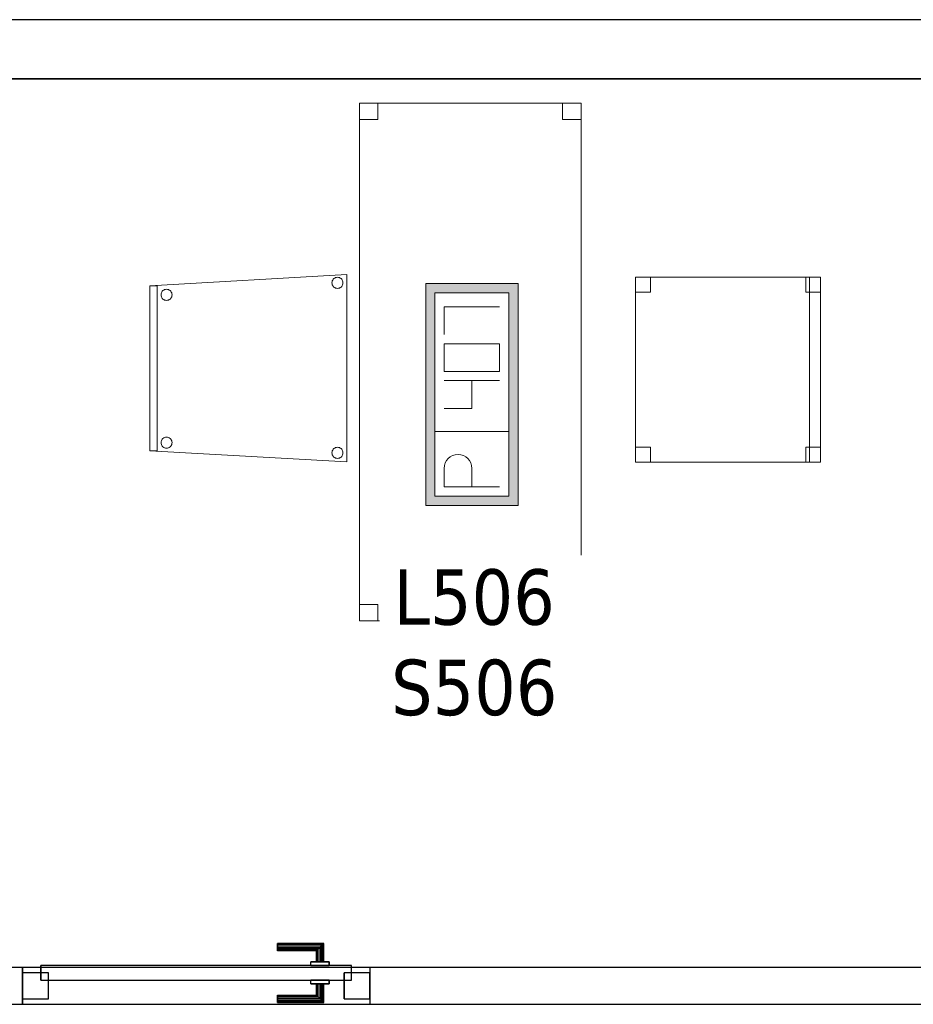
# Model space of a CAD drawing. Header units: metres. Extents: x 397.7 to 427.5, y 12.7 to 28.4.
# Tile 121 of 122: x 421.2 to 423.6, y 25.6 to 28.2. Entities that reach past the tile are written whole.
import ezdxf

# ---------------------------------------------------------------- set-up
doc = ezdxf.new("R2010")
doc.units = ezdxf.units.M
doc.layers.add('01_CARPINTERIA', color=5, linetype='Continuous', lineweight=25, true_color=0x0000ff)
doc.layers.add('01_SUELOS', color=7, linetype='Continuous', lineweight=25, true_color=0x007f00)
for name, color, linetype, lineweight in [('02_MOBILIARIO', 7, 'Continuous', 18), ('A-DETL-____-MBND', 7, 'Continuous', 18), ('A-GENM-____-OTLN', 7, 'Continuous', 18), ('A-WALL-____-MCUT', 7, 'Continuous', 25), ('A-WALL-____-OTLN', 7, 'Continuous', 25), ('E-ELEC-FIXT-IDEN', 7, 'Continuous', 30)]:
    doc.layers.add(name, color=color, linetype=linetype, lineweight=lineweight)
doc.styles.add('Tahoma_3', font='tahoma.ttf', dxfattribs={"height": 0.15})

# ---------------------------------------------------------------- blocks, each defined once
blk = doc.blocks.new('Family - Cadira confident_P5-151362-08_ELEC_P5')
at = {"layer": 'A-DETL-____-MBND', "color": 253, "true_color": 0xaaaaaa}
for p, q in [((0, 0.4765), (0.5326, 0.5065)), ((0.5326, 0.5065), (0, 0.4765)), ((0.5326, 0.5065), (0.5326, 0)), ((0.5326, 0), (0.5326, 0.5065)), ((0.4926, 0.4842), (0.4928, 0.4868)), ((0.4928, 0.4868), (0.4926, 0.4842)), ((0.4928, 0.4816), (0.4926, 0.4842)), ((0.4926, 0.4842), (0.4928, 0.4816)), ((0.4928, 0.4868), (0.4935, 0.4893)), ((0.4935, 0.4893), (0.4928, 0.4868)), ((0.4935, 0.4791), (0.4928, 0.4816)), ((0.4928, 0.4816), (0.4935, 0.4791)), ((0.4935, 0.4893), (0.4946, 0.4917)), ((0.4946, 0.4917), (0.4935, 0.4893)), ((0.4946, 0.4917), (0.4961, 0.4938)), ((0.4961, 0.4938), (0.4946, 0.4917)), ((0.4961, 0.4938), (0.4979, 0.4957)), ((0.4979, 0.4957), (0.4961, 0.4938)), ((0.4979, 0.4957), (0.5, 0.4972)), ((0.5, 0.4972), (0.4979, 0.4957)), ((0.5, 0.4972), (0.5024, 0.4983)), ((0.5024, 0.4983), (0.5, 0.4972)), ((0.5024, 0.4983), (0.5049, 0.4989)), ((0.5049, 0.4989), (0.5024, 0.4983)), ((0.5049, 0.4989), (0.5075, 0.4992)), ((0.5075, 0.4992), (0.5049, 0.4989)), ((0.5075, 0.4992), (0.5101, 0.4989)), ((0.5101, 0.4989), (0.5075, 0.4992)), ((0.5101, 0.4989), (0.5126, 0.4983)), ((0.5126, 0.4983), (0.5101, 0.4989)), ((0.5126, 0.4983), (0.515, 0.4972)), ((0.515, 0.4972), (0.5126, 0.4983)), ((0.515, 0.4972), (0.5171, 0.4957)), ((0.5171, 0.4957), (0.515, 0.4972)), ((0.5171, 0.4957), (0.519, 0.4938)), ((0.519, 0.4938), (0.5171, 0.4957)), ((0.519, 0.4938), (0.5204, 0.4917)), ((0.5204, 0.4917), (0.519, 0.4938)), ((0.5204, 0.4917), (0.5215, 0.4893)), ((0.5215, 0.4893), (0.5204, 0.4917)), ((0.5215, 0.4893), (0.5222, 0.4868)), ((0.5222, 0.4868), (0.5215, 0.4893)), ((0.5222, 0.4816), (0.5215, 0.4791)), ((0.5215, 0.4791), (0.5222, 0.4816)), ((0.5222, 0.4868), (0.5224, 0.4842)), ((0.5224, 0.4842), (0.5222, 0.4868)), ((0.5224, 0.4842), (0.5222, 0.4816)), ((0.5222, 0.4816), (0.5224, 0.4842)), ((0, 0.03), (0, 0.4765)), ((0, 0.4765), (0, 0.03)), ((0, 0.4765), (0.02, 0.4765)), ((0, 0.03), (0, 0.4765)), ((0.02, 0.4765), (0, 0.4765)), ((0, 0.4765), (0, 0.03)), ((0.02, 0.4765), (0.02, 0.03)), ((0.02, 0.03), (0.02, 0.4765)), ((0.0302, 0.4519), (0.0304, 0.4545)), ((0.0304, 0.4545), (0.0302, 0.4519)), ((0.0304, 0.4545), (0.0311, 0.457)), ((0.0311, 0.457), (0.0304, 0.4545)), ((0.0311, 0.457), (0.0322, 0.4593)), ((0.0322, 0.4593), (0.0311, 0.457)), ((0.0322, 0.4593), (0.0337, 0.4615)), ((0.0337, 0.4615), (0.0322, 0.4593)), ((0.0337, 0.4615), (0.0355, 0.4633)), ((0.0355, 0.4633), (0.0337, 0.4615)), ((0.0355, 0.4633), (0.0376, 0.4648)), ((0.0376, 0.4648), (0.0355, 0.4633)), ((0.0376, 0.4648), (0.04, 0.4659)), ((0.04, 0.4659), (0.0376, 0.4648)), ((0.04, 0.4659), (0.0425, 0.4666)), ((0.0425, 0.4666), (0.04, 0.4659)), ((0.0425, 0.4666), (0.0451, 0.4668)), ((0.0451, 0.4668), (0.0425, 0.4666)), ((0.0451, 0.4668), (0.0477, 0.4666)), ((0.0477, 0.4666), (0.0451, 0.4668)), ((0.0477, 0.4666), (0.0502, 0.4659)), ((0.0502, 0.4659), (0.0477, 0.4666)), ((0.0502, 0.4659), (0.0526, 0.4648)), ((0.0526, 0.4648), (0.0502, 0.4659)), ((0.0526, 0.4648), (0.0547, 0.4633)), ((0.0547, 0.4633), (0.0526, 0.4648)), ((0.0547, 0.4633), (0.0565, 0.4615)), ((0.0565, 0.4615), (0.0547, 0.4633)), ((0.0565, 0.4615), (0.058, 0.4593)), ((0.058, 0.4593), (0.0565, 0.4615)), ((0.058, 0.4593), (0.0591, 0.457)), ((0.0591, 0.457), (0.058, 0.4593)), ((0.0591, 0.457), (0.0598, 0.4545)), ((0.0598, 0.4545), (0.0591, 0.457)), ((0.0598, 0.4545), (0.06, 0.4519)), ((0.06, 0.4519), (0.0598, 0.4545)), ((0.4946, 0.4768), (0.4935, 0.4791)), ((0.4935, 0.4791), (0.4946, 0.4768)), ((0.4961, 0.4746), (0.4946, 0.4768)), ((0.4946, 0.4768), (0.4961, 0.4746)), ((0.4979, 0.4728), (0.4961, 0.4746)), ((0.4961, 0.4746), (0.4979, 0.4728)), ((0.5, 0.4713), (0.4979, 0.4728)), ((0.4979, 0.4728), (0.5, 0.4713)), ((0.5024, 0.4702), (0.5, 0.4713)), ((0.5, 0.4713), (0.5024, 0.4702)), ((0.5049, 0.4695), (0.5024, 0.4702)), ((0.5024, 0.4702), (0.5049, 0.4695)), ((0.5075, 0.4693), (0.5049, 0.4695)), ((0.5049, 0.4695), (0.5075, 0.4693)), ((0.5101, 0.4695), (0.5075, 0.4693)), ((0.5075, 0.4693), (0.5101, 0.4695)), ((0.5126, 0.4702), (0.5101, 0.4695)), ((0.5101, 0.4695), (0.5126, 0.4702)), ((0.515, 0.4713), (0.5126, 0.4702)), ((0.5126, 0.4702), (0.515, 0.4713)), ((0.5171, 0.4728), (0.515, 0.4713)), ((0.515, 0.4713), (0.5171, 0.4728)), ((0.519, 0.4746), (0.5171, 0.4728)), ((0.5171, 0.4728), (0.519, 0.4746)), ((0.5204, 0.4768), (0.519, 0.4746)), ((0.519, 0.4746), (0.5204, 0.4768)), ((0.5215, 0.4791), (0.5204, 0.4768)), ((0.5204, 0.4768), (0.5215, 0.4791)), ((0.0304, 0.4493), (0.0302, 0.4519)), ((0.0302, 0.4519), (0.0304, 0.4493)), ((0.0311, 0.4468), (0.0304, 0.4493)), ((0.0304, 0.4493), (0.0311, 0.4468)), ((0.0322, 0.4444), (0.0311, 0.4468)), ((0.0311, 0.4468), (0.0322, 0.4444)), ((0.0337, 0.4423), (0.0322, 0.4444)), ((0.0322, 0.4444), (0.0337, 0.4423)), ((0.0355, 0.4404), (0.0337, 0.4423)), ((0.0337, 0.4423), (0.0355, 0.4404)), ((0.0376, 0.4389), (0.0355, 0.4404)), ((0.0355, 0.4404), (0.0376, 0.4389)), ((0.04, 0.4378), (0.0376, 0.4389)), ((0.0376, 0.4389), (0.04, 0.4378)), ((0.0425, 0.4372), (0.04, 0.4378)), ((0.04, 0.4378), (0.0425, 0.4372)), ((0.0451, 0.4369), (0.0425, 0.4372)), ((0.0425, 0.4372), (0.0451, 0.4369)), ((0.0477, 0.4372), (0.0451, 0.4369)), ((0.0451, 0.4369), (0.0477, 0.4372)), ((0.0502, 0.4378), (0.0477, 0.4372)), ((0.0477, 0.4372), (0.0502, 0.4378)), ((0.0526, 0.4389), (0.0502, 0.4378)), ((0.0502, 0.4378), (0.0526, 0.4389)), ((0.0547, 0.4404), (0.0526, 0.4389)), ((0.0526, 0.4389), (0.0547, 0.4404)), ((0.0565, 0.4423), (0.0547, 0.4404)), ((0.0547, 0.4404), (0.0565, 0.4423)), ((0.058, 0.4444), (0.0565, 0.4423)), ((0.0565, 0.4423), (0.058, 0.4444)), ((0.0591, 0.4468), (0.058, 0.4444)), ((0.058, 0.4444), (0.0591, 0.4468)), ((0.0598, 0.4493), (0.0591, 0.4468)), ((0.0591, 0.4468), (0.0598, 0.4493)), ((0.06, 0.4519), (0.0598, 0.4493)), ((0.0598, 0.4493), (0.06, 0.4519)), ((0.0302, 0.0519), (0.0304, 0.0545)), ((0.0304, 0.0545), (0.0302, 0.0519)), ((0.0304, 0.0545), (0.0311, 0.057)), ((0.0311, 0.057), (0.0304, 0.0545)), ((0.0311, 0.057), (0.0322, 0.0593)), ((0.0322, 0.0593), (0.0311, 0.057)), ((0.0322, 0.0593), (0.0337, 0.0615)), ((0.0337, 0.0615), (0.0322, 0.0593)), ((0.0337, 0.0615), (0.0355, 0.0633)), ((0.0355, 0.0633), (0.0337, 0.0615)), ((0.0355, 0.0633), (0.0376, 0.0648)), ((0.0376, 0.0648), (0.0355, 0.0633)), ((0.0376, 0.0648), (0.04, 0.0659)), ((0.04, 0.0659), (0.0376, 0.0648)), ((0.04, 0.0659), (0.0425, 0.0666)), ((0.0425, 0.0666), (0.04, 0.0659)), ((0.0425, 0.0666), (0.0451, 0.0668)), ((0.0451, 0.0668), (0.0425, 0.0666)), ((0.0451, 0.0668), (0.0477, 0.0666)), ((0.0477, 0.0666), (0.0451, 0.0668)), ((0.0477, 0.0666), (0.0502, 0.0659)), ((0.0502, 0.0659), (0.0477, 0.0666)), ((0.0502, 0.0659), (0.0526, 0.0648)), ((0.0526, 0.0648), (0.0502, 0.0659)), ((0.0526, 0.0648), (0.0547, 0.0633)), ((0.0547, 0.0633), (0.0526, 0.0648)), ((0.0547, 0.0633), (0.0565, 0.0615)), ((0.0565, 0.0615), (0.0547, 0.0633)), ((0.0565, 0.0615), (0.058, 0.0593)), ((0.058, 0.0593), (0.0565, 0.0615)), ((0.058, 0.0593), (0.0591, 0.057)), ((0.0591, 0.057), (0.058, 0.0593)), ((0.0591, 0.057), (0.0598, 0.0545)), ((0.0598, 0.0545), (0.0591, 0.057)), ((0.0598, 0.0545), (0.06, 0.0519)), ((0.06, 0.0519), (0.0598, 0.0545)), ((0.5326, 0), (0, 0.03)), ((0, 0.03), (0.5326, 0)), ((0.02, 0.03), (0, 0.03)), ((0, 0.03), (0.02, 0.03)), ((0.0304, 0.0493), (0.0302, 0.0519)), ((0.0302, 0.0519), (0.0304, 0.0493)), ((0.0311, 0.0468), (0.0304, 0.0493)), ((0.0304, 0.0493), (0.0311, 0.0468)), ((0.0322, 0.0444), (0.0311, 0.0468)), ((0.0311, 0.0468), (0.0322, 0.0444)), ((0.0337, 0.0423), (0.0322, 0.0444)), ((0.0322, 0.0444), (0.0337, 0.0423)), ((0.0355, 0.0404), (0.0337, 0.0423)), ((0.0337, 0.0423), (0.0355, 0.0404)), ((0.0376, 0.0389), (0.0355, 0.0404)), ((0.0355, 0.0404), (0.0376, 0.0389)), ((0.04, 0.0378), (0.0376, 0.0389)), ((0.0376, 0.0389), (0.04, 0.0378)), ((0.0425, 0.0372), (0.04, 0.0378)), ((0.04, 0.0378), (0.0425, 0.0372)), ((0.0451, 0.0369), (0.0425, 0.0372)), ((0.0425, 0.0372), (0.0451, 0.0369)), ((0.0477, 0.0372), (0.0451, 0.0369)), ((0.0451, 0.0369), (0.0477, 0.0372)), ((0.0502, 0.0378), (0.0477, 0.0372)), ((0.0477, 0.0372), (0.0502, 0.0378)), ((0.0526, 0.0389), (0.0502, 0.0378)), ((0.0502, 0.0378), (0.0526, 0.0389)), ((0.0547, 0.0404), (0.0526, 0.0389)), ((0.0526, 0.0389), (0.0547, 0.0404)), ((0.0565, 0.0423), (0.0547, 0.0404)), ((0.0547, 0.0404), (0.0565, 0.0423)), ((0.058, 0.0444), (0.0565, 0.0423)), ((0.0565, 0.0423), (0.058, 0.0444)), ((0.0591, 0.0468), (0.058, 0.0444)), ((0.058, 0.0444), (0.0591, 0.0468)), ((0.0598, 0.0493), (0.0591, 0.0468)), ((0.0591, 0.0468), (0.0598, 0.0493)), ((0.06, 0.0519), (0.0598, 0.0493)), ((0.0598, 0.0493), (0.06, 0.0519)), ((0.4926, 0.0242), (0.4928, 0.0268)), ((0.4928, 0.0268), (0.4926, 0.0242)), ((0.4928, 0.0268), (0.4935, 0.0293)), ((0.4935, 0.0293), (0.4928, 0.0268)), ((0.4935, 0.0293), (0.4946, 0.0317)), ((0.4946, 0.0317), (0.4935, 0.0293)), ((0.4946, 0.0317), (0.4961, 0.0338)), ((0.4961, 0.0338), (0.4946, 0.0317)), ((0.4961, 0.0338), (0.4979, 0.0357)), ((0.4979, 0.0357), (0.4961, 0.0338)), ((0.4979, 0.0357), (0.5, 0.0372)), ((0.5, 0.0372), (0.4979, 0.0357)), ((0.5, 0.0372), (0.5024, 0.0383)), ((0.5024, 0.0383), (0.5, 0.0372)), ((0.5024, 0.0383), (0.5049, 0.0389)), ((0.5049, 0.0389), (0.5024, 0.0383)), ((0.5049, 0.0389), (0.5075, 0.0392)), ((0.5075, 0.0392), (0.5049, 0.0389)), ((0.5075, 0.0392), (0.5101, 0.0389)), ((0.5101, 0.0389), (0.5075, 0.0392)), ((0.5101, 0.0389), (0.5126, 0.0383)), ((0.5126, 0.0383), (0.5101, 0.0389)), ((0.5126, 0.0383), (0.515, 0.0372)), ((0.515, 0.0372), (0.5126, 0.0383)), ((0.515, 0.0372), (0.5171, 0.0357)), ((0.5171, 0.0357), (0.515, 0.0372)), ((0.5171, 0.0357), (0.519, 0.0338)), ((0.519, 0.0338), (0.5171, 0.0357)), ((0.519, 0.0338), (0.5204, 0.0317)), ((0.5204, 0.0317), (0.519, 0.0338)), ((0.5204, 0.0317), (0.5215, 0.0293)), ((0.5215, 0.0293), (0.5204, 0.0317)), ((0.5215, 0.0293), (0.5222, 0.0268)), ((0.5222, 0.0268), (0.5215, 0.0293)), ((0.5222, 0.0268), (0.5224, 0.0242)), ((0.5224, 0.0242), (0.5222, 0.0268)), ((0.4928, 0.0216), (0.4926, 0.0242)), ((0.4926, 0.0242), (0.4928, 0.0216)), ((0.4935, 0.0191), (0.4928, 0.0216)), ((0.4928, 0.0216), (0.4935, 0.0191)), ((0.4946, 0.0168), (0.4935, 0.0191)), ((0.4935, 0.0191), (0.4946, 0.0168)), ((0.4961, 0.0146), (0.4946, 0.0168)), ((0.4946, 0.0168), (0.4961, 0.0146)), ((0.4979, 0.0128), (0.4961, 0.0146)), ((0.4961, 0.0146), (0.4979, 0.0128)), ((0.5, 0.0113), (0.4979, 0.0128)), ((0.4979, 0.0128), (0.5, 0.0113)), ((0.5024, 0.0102), (0.5, 0.0113)), ((0.5, 0.0113), (0.5024, 0.0102)), ((0.5049, 0.0095), (0.5024, 0.0102)), ((0.5024, 0.0102), (0.5049, 0.0095)), ((0.5075, 0.0093), (0.5049, 0.0095)), ((0.5049, 0.0095), (0.5075, 0.0093)), ((0.5101, 0.0095), (0.5075, 0.0093)), ((0.5075, 0.0093), (0.5101, 0.0095)), ((0.5126, 0.0102), (0.5101, 0.0095)), ((0.5101, 0.0095), (0.5126, 0.0102)), ((0.515, 0.0113), (0.5126, 0.0102)), ((0.5126, 0.0102), (0.515, 0.0113)), ((0.5171, 0.0128), (0.515, 0.0113)), ((0.515, 0.0113), (0.5171, 0.0128)), ((0.519, 0.0146), (0.5171, 0.0128)), ((0.5171, 0.0128), (0.519, 0.0146)), ((0.5204, 0.0168), (0.519, 0.0146)), ((0.519, 0.0146), (0.5204, 0.0168)), ((0.5215, 0.0191), (0.5204, 0.0168)), ((0.5204, 0.0168), (0.5215, 0.0191)), ((0.5222, 0.0216), (0.5215, 0.0191)), ((0.5215, 0.0191), (0.5222, 0.0216)), ((0.5224, 0.0242), (0.5222, 0.0216)), ((0.5222, 0.0216), (0.5224, 0.0242))]:
    blk.add_line(p, q, dxfattribs=at)
blk = doc.blocks.new('Family - Cadira d_Oficina_P5-151436-08_ELEC_P5')
at = {"layer": 'A-DETL-____-MBND', "color": 253, "true_color": 0xaaaaaa}
for p, q in [((0, 0.46), (0, 0.5)), ((0, 0.5), (0.04, 0.5)), ((0.04, 0.5), (0, 0.5)), ((0, 0.5), (0, 0.46)), ((0, 0), (0, 0.5)), ((0, 0.5), (0.5, 0.5)), ((0.5, 0.5), (0, 0.5)), ((0, 0.5), (0, 0)), ((0.04, 0.5), (0.04, 0.46)), ((0.04, 0.46), (0.04, 0.5)), ((0.46, 0.46), (0.46, 0.5)), ((0.46, 0.5), (0.5, 0.5)), ((0.5, 0.5), (0.46, 0.5)), ((0.46, 0.5), (0.46, 0.46)), ((0.47, 0), (0.47, 0.5)), ((0.47, 0.5), (0.5, 0.5)), ((0.5, 0.5), (0.47, 0.5)), ((0.47, 0.5), (0.47, 0)), ((0.5, 0.5), (0.5, 0.46)), ((0.5, 0.46), (0.5, 0.5)), ((0.5, 0.5), (0.5, 0)), ((0.5, 0), (0.5, 0.5)), ((0.5, 0.5), (0.5, 0)), ((0.5, 0), (0.5, 0.5)), ((0.04, 0.46), (0, 0.46)), ((0, 0.46), (0.04, 0.46)), ((0.5, 0.46), (0.46, 0.46)), ((0.46, 0.46), (0.5, 0.46)), ((0, 0), (0, 0.04)), ((0, 0.04), (0.04, 0.04)), ((0.04, 0.04), (0, 0.04)), ((0, 0.04), (0, 0)), ((0.04, 0.04), (0.04, 0)), ((0.04, 0), (0.04, 0.04)), ((0.46, 0), (0.46, 0.04)), ((0.46, 0.04), (0.5, 0.04)), ((0.5, 0.04), (0.46, 0.04)), ((0.46, 0.04), (0.46, 0)), ((0.5, 0.04), (0.5, 0)), ((0.5, 0), (0.5, 0.04)), ((0.04, 0), (0, 0)), ((0, 0), (0.04, 0)), ((0.5, 0), (0, 0)), ((0, 0), (0.5, 0)), ((0.5, 0), (0.46, 0)), ((0.5, 0), (0.47, 0)), ((0.47, 0), (0.5, 0)), ((0.46, 0), (0.5, 0))]:
    blk.add_line(p, q, dxfattribs=at)
blk = doc.blocks.new('Family - LONDR55-XX_ZZ-ARQ-CAA-M3D-Londres55-151460-08_ELEC_P5')
at = {"layer": '01_CARPINTERIA', "color": 161, "true_color": 0xaaaaff}
for p, q in [((0.69, 0.1487), (0.69, 0.15)), ((0.69, 0.15), (0.69, 0.1487)), ((0.815, 0.15), (0.69, 0.15)), ((0.69, 0.145), (0.69, 0.1487)), ((0.69, 0.1487), (0.69, 0.145)), ((0.8137, 0.1487), (0.69, 0.1487)), ((0.8137, 0.1487), (0.69, 0.1487)), ((0.69, 0.14), (0.69, 0.145)), ((0.69, 0.145), (0.69, 0.14)), ((0.81, 0.145), (0.69, 0.145)), ((0.81, 0.145), (0.69, 0.145)), ((0.69, 0.135), (0.69, 0.14)), ((0.69, 0.14), (0.69, 0.135)), ((0.69, 0.14), (0.805, 0.14)), ((0.805, 0.14), (0.69, 0.14)), ((0.69, 0.135), (0.69, 0.1313)), ((0.69, 0.1313), (0.69, 0.135)), ((0.8, 0.135), (0.69, 0.135)), ((0.8, 0.135), (0.69, 0.135)), ((0.7963, 0.1313), (0.8, 0.135)), ((0.8, 0.135), (0.7963, 0.1313)), ((0.8, 0.135), (0.805, 0.14)), ((0.805, 0.14), (0.8, 0.135)), ((0.8, 0.1), (0.8, 0.135)), ((0.8, 0.1), (0.8, 0.135)), ((0.81, 0.145), (0.805, 0.14)), ((0.805, 0.14), (0.81, 0.145)), ((0.805, 0.14), (0.805, 0.1)), ((0.805, 0.1), (0.805, 0.14)), ((0.8137, 0.1487), (0.81, 0.145)), ((0.81, 0.145), (0.8137, 0.1487)), ((0.81, 0.1), (0.81, 0.145)), ((0.81, 0.1), (0.81, 0.145)), ((0.815, 0.15), (0.8137, 0.1487)), ((0.8137, 0.1487), (0.815, 0.15)), ((0.8137, 0.1), (0.8137, 0.1487)), ((0.8137, 0.1), (0.8137, 0.1487)), ((0.815, 0.1), (0.815, 0.15)), ((0.69, 0.1313), (0.69, 0.13)), ((0.69, 0.13), (0.69, 0.1313)), ((0.7963, 0.1313), (0.69, 0.1313)), ((0.7963, 0.1313), (0.69, 0.1313)), ((0.795, 0.13), (0.69, 0.13)), ((0.795, 0.13), (0.7963, 0.1313)), ((0.7963, 0.1313), (0.795, 0.13)), ((0.795, 0.1), (0.795, 0.13)), ((0.7963, 0.1), (0.7963, 0.1313)), ((0.7963, 0.1), (0.7963, 0.1313)), ((0.89, 0.09), (0.05, 0.09)), ((0.05, 0.09), (0.05, 0.05)), ((0.89, 0.09), (0.05, 0.09)), ((0.05, 0.05), (0.05, 0.09)), ((0.83, 0.1), (0.78, 0.1)), ((0.78, 0.1), (0.83, 0.1)), ((0.78, 0.09), (0.78, 0.1)), ((0.78, 0.09), (0.78, 0.1)), ((0.83, 0.09), (0.78, 0.09)), ((0.78, 0.09), (0.83, 0.09)), ((0.7963, 0.1), (0.795, 0.1)), ((0.795, 0.1), (0.7963, 0.1)), ((0.8, 0.1), (0.7963, 0.1)), ((0.7963, 0.1), (0.8, 0.1)), ((0.805, 0.1), (0.8, 0.1)), ((0.8, 0.1), (0.805, 0.1)), ((0.81, 0.1), (0.805, 0.1)), ((0.805, 0.1), (0.81, 0.1)), ((0.81, 0.1), (0.8137, 0.1)), ((0.8137, 0.1), (0.81, 0.1)), ((0.8137, 0.1), (0.815, 0.1)), ((0.815, 0.1), (0.8137, 0.1)), ((0.83, 0.09), (0.83, 0.1)), ((0.83, 0.1), (0.83, 0.09)), ((0.89, 0.05), (0.89, 0.09)), ((0.89, 0.05), (0.89, 0.09)), ((0.07, 0.07), (0, 0.07)), ((0, 0.07), (0, 0)), ((0.07, 0.07), (0, 0.07)), ((0, 0), (0, 0.07)), ((0.07, 0), (0.07, 0.07)), ((0.07, 0), (0.07, 0.07)), ((0.94, 0.07), (0.87, 0.07)), ((0.87, 0.07), (0.87, 0)), ((0.94, 0.07), (0.87, 0.07)), ((0.87, 0), (0.87, 0.07)), ((0.94, 0), (0.94, 0.07)), ((0.94, 0), (0.94, 0.07)), ((0.05, 0.05), (0.89, 0.05)), ((0.05, 0.05), (0.89, 0.05)), ((0.78, 0.05), (0.83, 0.05)), ((0.83, 0.05), (0.78, 0.05)), ((0.78, 0.04), (0.78, 0.05)), ((0.78, 0.04), (0.78, 0.05)), ((0.78, 0.04), (0.83, 0.04)), ((0.83, 0.04), (0.78, 0.04)), ((0.7963, 0.04), (0.795, 0.04)), ((0.795, 0.04), (0.7963, 0.04)), ((0.795, 0.01), (0.795, 0.04)), ((0.8, 0.04), (0.7963, 0.04)), ((0.7963, 0.04), (0.8, 0.04)), ((0.7963, 0.0087), (0.7963, 0.04)), ((0.7963, 0.0087), (0.7963, 0.04)), ((0.8, 0.04), (0.805, 0.04)), ((0.805, 0.04), (0.8, 0.04)), ((0.8, 0.005), (0.8, 0.04)), ((0.8, 0.005), (0.8, 0.04)), ((0.805, 0.04), (0.81, 0.04)), ((0.81, 0.04), (0.805, 0.04)), ((0.805, 0.04), (0.805, 0)), ((0.805, 0), (0.805, 0.04)), ((0.81, 0.04), (0.8137, 0.04)), ((0.8137, 0.04), (0.81, 0.04)), ((0.81, -0.005), (0.81, 0.04)), ((0.81, -0.005), (0.81, 0.04)), ((0.8137, 0.04), (0.815, 0.04)), ((0.815, 0.04), (0.8137, 0.04)), ((0.8137, -0.0087), (0.8137, 0.04)), ((0.8137, -0.0087), (0.8137, 0.04)), ((0.815, -0.01), (0.815, 0.04)), ((0.83, 0.04), (0.83, 0.05)), ((0.83, 0.05), (0.83, 0.04)), ((0, 0), (0.07, 0)), ((0, 0), (0.07, 0)), ((0.69, 0.0087), (0.69, 0.01)), ((0.69, 0.01), (0.69, 0.0087)), ((0.69, 0.01), (0.795, 0.01)), ((0.69, 0.005), (0.69, 0.0087)), ((0.69, 0.0087), (0.69, 0.005)), ((0.69, 0.0087), (0.7963, 0.0087)), ((0.69, 0.0087), (0.7963, 0.0087)), ((0.69, 0), (0.69, 0.005)), ((0.69, 0.005), (0.69, 0)), ((0.69, 0.005), (0.8, 0.005)), ((0.69, 0.005), (0.8, 0.005)), ((0.69, -0.005), (0.69, 0)), ((0.805, 0), (0.69, 0)), ((0.69, 0), (0.805, 0)), ((0.7963, 0.0087), (0.795, 0.01)), ((0.795, 0.01), (0.7963, 0.0087)), ((0.8, 0.005), (0.7963, 0.0087)), ((0.7963, 0.0087), (0.8, 0.005)), ((0.805, 0), (0.8, 0.005)), ((0.8, 0.005), (0.805, 0)), ((0.87, 0), (0.94, 0)), ((0.87, 0), (0.94, 0)), ((0.69, 0), (0.69, -0.005)), ((0.69, -0.005), (0.69, -0.0087)), ((0.69, -0.0087), (0.69, -0.005)), ((0.69, -0.005), (0.81, -0.005)), ((0.69, -0.005), (0.81, -0.005)), ((0.69, -0.0087), (0.69, -0.01)), ((0.69, -0.01), (0.69, -0.0087)), ((0.69, -0.0087), (0.8137, -0.0087)), ((0.69, -0.0087), (0.8137, -0.0087)), ((0.69, -0.01), (0.815, -0.01)), ((0.805, 0), (0.81, -0.005)), ((0.81, -0.005), (0.805, 0)), ((0.81, -0.005), (0.8137, -0.0087)), ((0.8137, -0.0087), (0.81, -0.005)), ((0.8137, -0.0087), (0.815, -0.01)), ((0.815, -0.01), (0.8137, -0.0087))]:
    blk.add_line(p, q, dxfattribs=at)
blk = doc.blocks.new('Family - Porta P5-151461-08_ELEC_P5')
blk.add_blockref('Family - LONDR55-XX_ZZ-ARQ-CAA-M3D-Londres55-151460-08_ELEC_P5', (0, 0))
blk = doc.blocks.new('Family - Evans P5-151523-08_ELEC_P5')
at = {"layer": 'A-WALL-____-MCUT', "color": 253, "true_color": 0xaaaaaa}
for p, q in [((25.5877, 0.16), (0.0331, 0.16)), ((0, 0), (25.556, 0))]:
    blk.add_line(p, q, dxfattribs=at)
at = {"layer": 'A-WALL-____-OTLN', "color": 253, "true_color": 0xaaaaaa}
for p, q in [((25.5877, 0.16), (0.0331, 0.16)), ((0, 0), (25.556, 0))]:
    blk.add_line(p, q, dxfattribs=at)
at = {"layer": 'A-WALL-____-OTLN', "color": 253, "lineweight": 18, "true_color": 0xaaaaaa}
blk.add_line((0, 0), (25.556, 0), dxfattribs=at)
blk = doc.blocks.new('Family - Taula 140X60_P5-151569-08_ELEC_P5')
at = {"layer": 'A-DETL-____-MBND', "color": 253, "true_color": 0xaaaaaa}
for p, q in [((0, 1.35625), (0, 1.4)), ((0, 1.4), (0.05, 1.4)), ((0, 1.4), (0, 1.35625)), ((0.05, 1.4), (0, 1.4)), ((0, 0), (0, 1.4)), ((0, 1.4), (0.6, 1.4)), ((0, 1.4), (0, 0)), ((0.6, 1.4), (0, 1.4)), ((0.05, 1.4), (0.05, 1.35625)), ((0.05, 1.35625), (0.05, 1.4)), ((0.55, 1.35625), (0.55, 1.4)), ((0.55, 1.4), (0.6, 1.4)), ((0.55, 1.4), (0.55, 1.35625)), ((0.6, 1.4), (0.55, 1.4)), ((0.6, 1.4), (0.6, 1.35625)), ((0.6, 1.35625), (0.6, 1.4)), ((0.6, 1.4), (0.6, 0)), ((0.6, 0), (0.6, 1.4)), ((0.05, 1.35625), (0, 1.35625)), ((0, 1.35625), (0.05, 1.35625)), ((0.6, 1.35625), (0.55, 1.35625)), ((0.55, 1.35625), (0.6, 1.35625)), ((0, 0), (0, 0.04375)), ((0, 0.04375), (0.05, 0.04375)), ((0, 0.04375), (0, 0)), ((0.05, 0.04375), (0, 0.04375)), ((0.05, 0.04375), (0.05, 0)), ((0.05, 0), (0.05, 0.04375)), ((0.55, 0), (0.55, 0.04375)), ((0.55, 0.04375), (0.6, 0.04375)), ((0.55, 0.04375), (0.55, 0)), ((0.6, 0.04375), (0.55, 0.04375)), ((0.6, 0.04375), (0.6, 0)), ((0.6, 0), (0.6, 0.04375)), ((0.05, 0), (0, 0)), ((0, 0), (0.05, 0)), ((0.6, 0), (0, 0)), ((0, 0), (0.6, 0)), ((0.6, 0), (0.55, 0)), ((0.55, 0), (0.6, 0))]:
    blk.add_line(p, q, dxfattribs=at)
blk = doc.blocks.new('Family - Paviment P5-151720-08_ELEC_P5')
at = {"layer": '01_SUELOS', "color": 9, "true_color": 0xaad4aa}
for p, q in [((28.518, 14.9576), (22.8618, 14.9576)), ((22.8618, 14.9576), (28.518, 14.9576))]:
    blk.add_line(p, q, dxfattribs=at)
blk = doc.blocks.new('Family - Mampara P5-151901-08_ELEC_P5')
at = {"layer": 'A-WALL-____-MCUT', "color": 253, "true_color": 0xaaaaaa}
for p, q in [((0.0207, 0.1), (0, 0)), ((1.5455, 0.1), (0.0207, 0.1)), ((1.5455, 0), (1.5455, 0.1)), ((2.4855, 0.1), (2.4855, 0)), ((4.1682, 0.1), (2.4855, 0.1)), ((4.1682, 0), (4.1682, 0.1)), ((5.1082, 0.1), (5.1082, 0)), ((5.1582, 0.1), (5.1082, 0.1)), ((5.1582, 0), (5.1582, 0.1)), ((0, 0), (1.5455, 0)), ((2.4855, 0), (4.1682, 0)), ((5.1082, 0), (5.1582, 0))]:
    blk.add_line(p, q, dxfattribs=at)
at = {"layer": 'A-WALL-____-OTLN', "color": 253, "true_color": 0xaaaaaa}
for p, q in [((0.0207, 0.1), (0, 0)), ((5.1582, 0.1), (0.0207, 0.1)), ((1.5455, 0), (1.5455, 0.1)), ((2.4855, 0.1), (1.5455, 0.1)), ((2.4855, 0), (2.4855, 0.1)), ((4.1682, 0), (4.1682, 0.1)), ((5.1082, 0.1), (4.1682, 0.1)), ((5.1082, 0), (5.1082, 0.1)), ((5.1582, 0), (5.1582, 0.1)), ((0, 0), (5.1582, 0)), ((1.5455, 0), (2.4855, 0)), ((4.1682, 0), (5.1082, 0))]:
    blk.add_line(p, q, dxfattribs=at)
at = {"layer": 'A-WALL-____-OTLN', "color": 253, "lineweight": 18, "true_color": 0xaaaaaa}
blk.add_line((0, 0), (5.1582, 0), dxfattribs=at)
blk = doc.blocks.new('Family - Vano porta P5-151905-08_ELEC_P5')
at = {"layer": 'A-GENM-____-OTLN', "color": 253, "true_color": 0xaaaaaa}
for p, q in [((422.147, 25.6641), (421.207, 25.6641)), ((421.207, 25.6641), (421.207, 25.5641)), ((421.207, 25.6641), (422.147, 25.6641)), ((421.207, 25.5641), (421.207, 25.6641)), ((422.147, 25.5641), (422.147, 25.6641)), ((422.147, 25.5641), (422.147, 25.6641)), ((421.207, 25.5641), (422.147, 25.5641)), ((422.147, 25.5641), (421.207, 25.5641))]:
    blk.add_line(p, q, dxfattribs=at)
blk = doc.blocks.new('LONDR55-XX_ZZ-ARQ-CAA-M3D-Londres55_ifc-1-08_ELEC_P5')
at = {"layer": '01_CARPINTERIA', "color": 253, "lineweight": 18, "true_color": 0xaaaaaa}
blk.add_blockref('Family - Porta P5-151461-08_ELEC_P5', (421.207, 25.5791), dxfattribs=at)
at = {"layer": '01_SUELOS', "color": 253, "lineweight": 18, "true_color": 0xaaaaaa}
blk.add_blockref('Family - Paviment P5-151720-08_ELEC_P5', (398.2952, 13.1106), dxfattribs=at)
at = {"layer": '02_MOBILIARIO', "color": 253, "lineweight": 18, "true_color": 0xaaaaaa}
for name, p in [('Family - Taula 140X60_P5-151569-08_ELEC_P5', (422.1183, 26.602)), ('Family - Cadira confident_P5-151362-08_ELEC_P5', (421.5516, 27.032)), ('Family - Cadira d_Oficina_P5-151436-08_ELEC_P5', (422.8657, 27.0314))]:
    blk.add_blockref(name, p, dxfattribs=at)
at = {"layer": 'A-GENM-____-OTLN', "color": 253, "lineweight": 18, "true_color": 0xaaaaaa}
blk.add_blockref('Family - Vano porta P5-151905-08_ELEC_P5', (0, 0), dxfattribs=at)
at = {"layer": 'A-WALL-____-OTLN', "color": 253, "lineweight": 18, "true_color": 0xaaaaaa, "rotation": 180}
for name, p in [('Family - Evans P5-151523-08_ELEC_P5', (426.8464, 28.2282)), ('Family - Mampara P5-151901-08_ELEC_P5', (426.3152, 25.6641))]:
    blk.add_blockref(name, p, dxfattribs=at)
blk = doc.blocks.new('ZYR_05_02_05 PT 4COL Terra - 07 PT Terra _4SC-2SAI-2VD_-903828-08_ELEC_P5')
at = {"layer": 'A-DETL-____-MBND', "true_color": 0x3c0aff}
h = blk.add_hatch(color=180, dxfattribs=at)
h.paths.add_polyline_path([(-0.5065, -0.125), (0.0935, -0.125), (0.0935, 0.125), (-0.5065, 0.125)])
h.paths.add_polyline_path([(-0.4815, -0.1), (-0.4815, 0.1), (0.0685, 0.1), (0.0685, -0.1)])
at = {"layer": 'A-DETL-____-MBND', "color": 180, "true_color": 0x3c0aff}
for p, q in [((0.0935, 0.125), (-0.5065, 0.125)), ((-0.5065, 0.125), (-0.5065, -0.125)), ((-0.5065, 0.125), (0.0935, 0.125)), ((-0.5065, 0.125), (-0.5065, -0.125)), ((0.0935, -0.125), (0.0935, 0.125)), ((0.0935, 0.125), (0.0935, -0.125)), ((-0.4815, -0.1), (-0.4815, 0.1)), ((-0.4815, 0.1), (0.0685, 0.1)), ((-0.4815, 0.1), (0.0685, 0.1)), ((-0.4815, -0.1), (-0.4815, 0.1)), ((-0.3065, 0.1), (-0.3065, -0.1)), ((0.0685, 0.1), (0.0685, -0.1)), ((0.0685, 0.1), (0.0685, -0.1)), ((-0.4565, 0.075), (-0.4065, 0.0754)), ((-0.4565, 0.075), (-0.4565, -0.075)), ((-0.244, 0.075), (-0.244, 0)), ((-0.169, 0.075), (-0.169, -0.075)), ((-0.069, 0.075), (-0.144, 0.075)), ((-0.144, 0.075), (-0.144, -0.075)), ((-0.069, -0.075), (-0.069, 0.075)), ((-0.044, 0.075), (0.031, 0.075)), ((0.031, 0.075), (0.031, -0.075)), ((-0.4565, 0), (-0.4065, 0)), ((-0.244, 0), (-0.169, 0)), ((-0.144, -0.075), (-0.069, -0.075)), ((0.0685, -0.1), (-0.4815, -0.1)), ((0.0685, -0.1), (-0.4815, -0.1)), ((-0.5065, -0.125), (0.0935, -0.125)), ((0.0935, -0.125), (-0.5065, -0.125))]:
    blk.add_line(p, q, dxfattribs=at)
blk.add_arc((-0.4065, 0.0377), 0.0377, 270, 90, dxfattribs=at)

msp = doc.modelspace()

# ---------------------------------------------------------------- block references
at = {"lineweight": 5}
msp.add_blockref('LONDR55-XX_ZZ-ARQ-CAA-M3D-Londres55_ifc-1-08_ELEC_P5', (0, 0), dxfattribs=at)
at = {"layer": 'A-DETL-____-MBND', "color": 180, "true_color": 0x3c0aff, "rotation": 89.9999999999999}
msp.add_blockref('ZYR_05_02_05 PT 4COL Terra - 07 PT Terra _4SC-2SAI-2VD_-903828-08_ELEC_P5', (422.4229, 27.4206), dxfattribs=at)

# ---------------------------------------------------------------- next in the draw order: texts
at = {"layer": 'E-ELEC-FIXT-IDEN', "char_height": 0.15, "attachment_point": 1, "style": 'Tahoma_3', "bg_fill": 3, "box_fill_scale": 1.25, "bg_fill_color": 256, "bg_fill_true_color": 13158600, "bg_fill_transparency": 0}
for s, insert, width in [('L506', (422.2108, 26.7413), 0.517088), ('S506', (422.2041, 26.4966), 0.533122)]:
    msp.add_mtext(s, dxfattribs=dict(at, insert=insert, width=width))

doc.saveas('drawing.dxf')
